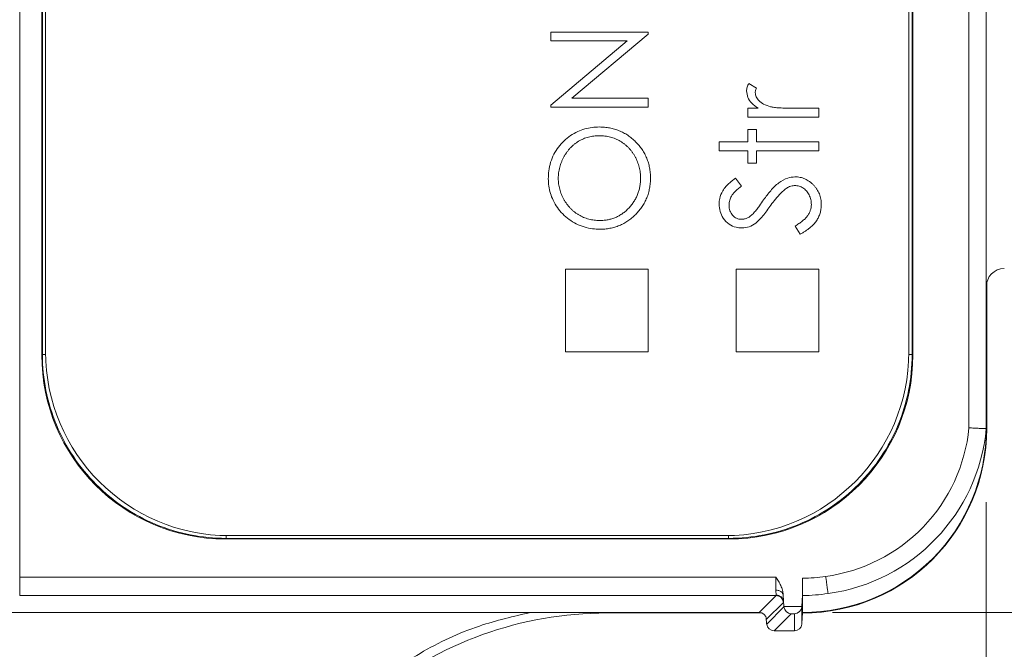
# Model space of a CAD drawing. Header units: millimetres. Extents: x 0 to 420, y 0 to 297.
# Tile 21 of 92: x 127.18 to 140.58, y 60.43 to 69. Entities that reach past the tile are written whole.
import ezdxf

# ---------------------------------------------------------------- set-up
doc = ezdxf.new("R2010")
doc.units = ezdxf.units.MM
doc.styles.add('SLDTEXTSTYLE0', font='TXT', dxfattribs={"width": 0.75})
doc.dimstyles.new('SLDDIMSTYLE0', dxfattribs={"dimtxt": 3.5, "dimasz": 3.302, "dimexe": 0, "dimexo": 0.0625, "dimgap": 0.875, "dimtad": 2, "dimdec": 6, "dimlfac": 2, "dimrnd": 1e-09, "dimzin": 12, "dimdsep": 46, "dimtxsty": 'SLDTEXTSTYLE0', "dimsah": 1, "dimcen": 0.09, "dimadec": 0, "dimazin": 3, "dimtfac": 1, "dimtofl": 0, "dimtmove": 0, "dimatfit": 3, "dimfxl": 1, "dimfrac": 2, "dimtolj": 1, "dimtzin": 12, "dimarcsym": 0})
doc.dimstyles.new('SLDDIMSTYLE4', dxfattribs={"dimtxt": 3.5, "dimasz": 3.302, "dimexe": 0, "dimexo": 0.0625, "dimgap": 0.875, "dimtad": 2, "dimlfac": 2, "dimrnd": 1e-09, "dimzin": 4, "dimdsep": 46, "dimtxsty": 'SLDTEXTSTYLE0', "dimsah": 1, "dimcen": 0.09, "dimadec": 0, "dimazin": 1, "dimtfac": 1, "dimtofl": 0, "dimtmove": 0, "dimatfit": 3, "dimfxl": 1, "dimfrac": 2, "dimtolj": 1, "dimtzin": 12, "dimarcsym": 0})
doc.dimstyles.new('SLDDIMSTYLE6', dxfattribs={"dimtxt": 0.18, "dimasz": 3.302, "dimexe": 0, "dimexo": 0.0625, "dimgap": 0, "dimtad": 0, "dimtih": 1, "dimtoh": 1, "dimdec": 0, "dimrnd": 1e-09, "dimzin": 0, "dimdsep": 46, "dimtxsty": 'Standard', "dimsah": 1, "dimcen": 0.09, "dimadec": 0, "dimazin": 0, "dimtfac": 3.302, "dimtdec": 0, "dimtofl": 0, "dimtmove": 0, "dimatfit": 3, "dimfxl": 1, "dimfrac": 2, "dimtolj": 1, "dimtzin": 0, "dimarcsym": 0})

# ---------------------------------------------------------------- blocks, each defined once
blk = doc.blocks.new('_D_9')
at = {"color": 7, "linetype": 'Continuous', "lineweight": 0}
for p, q in [((138.246, 93.932), (175.087, 93.932)), ((174.087, 93.932), (174.087, 60.936)), ((138.246, 60.936), (175.087, 60.936))]:
    blk.add_line(p, q, dxfattribs=at)
for points in [[(174.087, 93.932), (173.579, 90.63), (174.595, 90.63)], [(174.087, 60.936), (174.595, 64.238), (173.579, 64.238)]]:
    blk.add_solid(points, dxfattribs=at)
at = {"color": 7, "linetype": 'Continuous', "lineweight": 0, "insert": (169.575, 74.848), "char_height": 3.5, "attachment_point": 1, "rotation": 90, "style": 'SLDTEXTSTYLE0'}
blk.add_mtext('66', dxfattribs=at)
blk = doc.blocks.new('_D_12')
at = {"color": 7, "linetype": 'Continuous', "lineweight": 0}
for p, q in [((123.695, 97.54), (184.472, 97.54)), ((183.472, 97.54), (183.472, 57.329)), ((123.695, 57.329), (184.472, 57.329))]:
    blk.add_line(p, q, dxfattribs=at)
for points in [[(183.472, 97.54), (182.964, 94.238), (183.98, 94.238)], [(183.472, 57.329), (183.98, 60.631), (182.964, 60.631)]]:
    blk.add_solid(points, dxfattribs=at)
at = {"color": 7, "linetype": 'Continuous', "lineweight": 0, "insert": (178.96, 74.848), "char_height": 3.5, "attachment_point": 1, "rotation": 90, "style": 'SLDTEXTSTYLE0'}
blk.add_mtext('80', dxfattribs=at)
blk = doc.blocks.new('_D_13')
at = {"color": 7, "linetype": 'Continuous', "lineweight": 0}
for p, q in [((140.337, 62.434), (140.337, 34.681)), ((120.195, 53.829), (120.195, 34.681)), ((120.195, 35.681), (140.337, 35.681)), ((140.337, 35.681), (157.261, 35.681))]:
    blk.add_line(p, q, dxfattribs=at)
for points in [[(120.195, 35.681), (123.497, 35.173), (123.497, 36.189)], [(140.337, 35.681), (137.035, 36.189), (137.035, 35.173)]]:
    blk.add_solid(points, dxfattribs=at)
at = {"color": 7, "linetype": 'Continuous', "lineweight": 0, "insert": (145.623, 40.193), "char_height": 3.5, "attachment_point": 1, "style": 'SLDTEXTSTYLE0'}
blk.add_mtext('40.30', dxfattribs=at)

msp = doc.modelspace()

# ---------------------------------------------------------------- linework, layer by layer
at = {"color": 7, "linetype": 'Continuous', "lineweight": 15}
for p, q in [((127.1800889, 61.41541435), (127.1800889, 93.4527768)), ((140.10210767, 91.43409414), (140.10210767, 63.44547032)), ((140.33709898, 91.43409414), (140.33709898, 63.434097)), ((127.48063042, 90.43447955), (127.48063042, 64.43371533)), ((127.48942211, 90.42567296), (127.48942211, 64.44251819)), ((127.53273978, 90.37972523), (127.53273978, 64.47972639)), ((139.28273752, 64.47972639), (139.28273752, 90.37972523)), ((139.32830527, 64.44251819), (139.32830527, 90.42567296)), ((139.33711186, 64.43371533), (139.33711186, 90.43447955)), ((135.73272958, 68.82650687), (134.40981939, 68.82650687)), ((134.40981939, 68.82650687), (134.40981939, 68.70778186)), ((134.69391003, 67.92760177), (135.73272958, 68.79947616)), ((135.73272958, 68.79947616), (135.73272958, 68.82650687)), ((135.45103803, 68.70778186), (134.40981939, 67.83378778)), ((134.40981939, 68.70778186), (135.45103803, 68.70778186)), ((137.2099711, 68.06593297), (137.10715308, 68.13112555)), ((134.40981939, 67.83378778), (134.40981939, 67.80887677)), ((135.73272958, 67.92760177), (134.69391003, 67.92760177)), ((135.73272958, 67.80887677), (135.73272958, 67.92760177)), ((134.40981939, 67.80887677), (135.73272958, 67.80887677)), ((137.23329141, 67.79191552), (137.09098532, 67.79191552)), ((137.09098532, 67.79191552), (137.09098532, 67.67319424)), ((138.05772796, 67.79191552), (137.73283794, 67.79191552)), ((138.05772796, 67.67319424), (138.05772796, 67.79191552)), ((137.09098532, 67.67319424), (138.05772796, 67.67319424)), ((137.09098532, 67.50358923), (137.09098532, 67.33398421)), ((137.20971778, 67.50358923), (137.09098532, 67.50358923)), ((137.20971778, 67.33398421), (137.20971778, 67.50358923)), ((136.70090273, 67.33398421), (136.70090273, 67.21525921)), ((137.09098532, 67.33398421), (136.70090273, 67.33398421)), ((138.05772796, 67.33398421), (137.20971778, 67.33398421)), ((138.05772796, 67.21525921), (138.05772796, 67.33398421)), ((136.70090273, 67.21525921), (137.09098532, 67.21525921)), ((137.09098532, 67.21525921), (137.09098532, 67.04565419)), ((137.20971778, 67.04565419), (137.20971778, 67.21525921)), ((137.20971778, 67.21525921), (138.05772796, 67.21525921)), ((137.09098532, 67.04565419), (137.20971778, 67.04565419)), ((137.00618281, 66.73480107), (136.92482247, 66.84213041)), ((137.73549035, 66.19074104), (137.80253067, 66.07890783)), ((135.73272958, 65.6047268), (134.60773661, 65.6047268)), ((134.60773661, 65.6047268), (134.60773661, 64.47972639)), ((135.73272958, 64.47972639), (135.73272958, 65.6047268)), ((138.05772796, 65.6047268), (136.93273499, 65.6047268)), ((136.93273499, 65.6047268), (136.93273499, 64.47972639)), ((138.05772796, 64.47972639), (138.05772796, 65.6047268)), ((140.34361079, 63.43409328), (140.34361079, 65.42007906)), ((134.60773661, 64.47972639), (135.73272958, 64.47972639)), ((136.93273499, 64.47972639), (138.05772796, 64.47972639)), ((127.48063042, 64.43371533), (127.48942211, 64.44251819)), ((139.33711186, 64.43371533), (139.32830527, 64.44251819)), ((129.98024061, 61.93409769), (129.98904719, 61.94290055)), ((129.98024061, 61.93409769), (136.83748677, 61.93409769)), ((129.98904719, 61.94290055), (136.82868018, 61.94290055)), ((130.0327374, 61.97972505), (136.7827399, 61.97972505)), ((136.83748677, 61.93409769), (136.82868018, 61.94290055)), ((137.47448161, 61.41541435), (127.1800889, 61.41541435)), ((127.1800889, 61.41541435), (127.1800889, 61.16545109)), ((137.83710137, 61.40067337), (137.83710137, 61.16977615)), ((127.1800889, 61.16545109), (137.47522667, 61.16545109)), ((137.47522667, 61.16545109), (137.24564448, 60.93587263)), ((137.57275477, 61.16977988), (137.58336439, 61.01801155)), ((137.82649174, 61.01801155), (137.83710137, 61.16977615)), ((137.83710137, 61.16977615), (137.83710137, 61.16582362)), ((137.83710137, 61.16571186), (137.83710137, 60.93409566)), ((137.57496014, 61.07244177), (137.34539285, 60.8428633)), ((137.58372202, 61.01274772), (137.34808996, 60.77711193)), ((137.82649174, 61.01801155), (137.58336439, 61.01801155)), ((137.82613411, 60.77714173), (137.82613411, 61.01277752)), ((137.24564448, 60.93587263), (118.32492485, 60.93587263)), ((135.17049387, 60.92758758), (137.28547528, 60.92758758)), ((137.34747901, 60.78585891), (137.34214439, 60.86201875)), ((137.68175676, 60.91802476), (137.44961157, 60.68587212)), ((137.68175676, 60.91802476), (137.72637084, 60.91802476)), ((137.72637084, 60.91802476), (137.72637084, 60.68587212)), ((137.83710137, 60.93409566), (137.82674506, 60.78585891)), ((137.83665433, 60.92758758), (137.83710137, 60.92758758)), ((137.82674506, 60.78585891), (137.82613411, 60.77714173)), ((137.44961157, 60.68587212), (137.72637084, 60.68587212))]:
    msp.add_line(p, q, dxfattribs=at)
at = {"color": 8, "linetype": 'Continuous', "lineweight": 15}
for p, q in [((127.48942211, 64.44251819), (127.533008, 64.44251819)), ((139.32830527, 64.44251819), (139.2824544, 64.44251819)), ((140.33709898, 63.43409328), (140.34361079, 63.43409328)), ((129.98904719, 61.94290055), (129.98904719, 61.98010875)), ((136.82868018, 61.94290055), (136.82868018, 61.98014973)), ((135.17049387, 60.93587263), (135.17049387, 60.92758758)), ((137.83710137, 60.93408821), (137.83710137, 60.92758758))]:
    msp.add_line(p, q, dxfattribs=at)
at = {"color": 7, "linetype": 'Continuous', "lineweight": 15}
for centre, radius, start, end in [((140.5871063, 65.36342276), 0.25, 91, 180), ((130.03273491, 64.4797257), 2.5, 180, 270), ((136.78273491, 64.4797257), 2.5, 270, 0), ((137.8371031, 63.43409388), 2.50650757, 270, 0), ((137.8371063, 63.43409708), 2.5, 269.999939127, 0), ((137.84823429, 63.66971569), 2.5, 277.774982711, 354.591992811), ((137.47520626, 61.06545268), 0.09999842, 4.007785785, 89.988308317), ((137.47746965, 61.07523012), 0.09866268, 5.239416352, 90.869914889), ((137.8371063, 63.43409708), 2.26838697, 269.999932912, 278.810730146), ((135.17050103, 55.93409388), 4.99349243, 90, 129.564694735), ((137.24561157, 60.83584483), 0.1000278, 4.023478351, 89.981154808)]:
    msp.add_arc(centre, radius, start, end, dxfattribs=at)
for centre, major_axis, ratio, start_param, end_param in [((129.98100626, 64.4344779), (1.76830547, 1.76830547), 0.9996954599, 2.3563467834, 3.9268385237), ((136.83672548, 64.4344779), (-1.76830547, 1.76830547), 0.9996954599, 2.3563467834, 3.9268385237), ((137.58149501, 61.01801018), (-0.00699525, 0.09999992), 0.0185847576, 4.6584244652, 4.7110889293), ((137.68175661, 61.01801018), (-0.03840403, 0.09271553), 0.9756194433, 1.2394122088, 2.740090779), ((137.72637309, 61.01801018), (0.07132504, 0.07132504), 0.9826972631, 3.9357174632, 5.43670062), ((137.34934265, 60.78585782), (-0.00699525, 0.09999992), 0.0185847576, 1.5694962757, 1.6570673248), ((137.44960424, 60.78585782), (0.09434776, 0.03908012), 0.9756194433, 2.8276618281, 4.3283403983), ((137.72637309, 60.78585782), (-0.07132504, 0.07132504), 0.9826972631, 2.3474678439, 3.8484510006)]:
    msp.add_ellipse(centre, major_axis=major_axis, ratio=ratio, start_param=start_param, end_param=end_param, dxfattribs=at)
for points, knots in [([(137.10715357, 68.13112591), (137.10206183, 68.12223075), (137.09229485, 68.105168), (137.08190881, 68.07869324), (137.07540353, 68.05299744), (137.07447764, 68.03602288), (137.07402765, 68.02777304)], [0, 0, 0, 0, 0.2796764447, 0.5364768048, 0.7747224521, 1, 1, 1, 1]), ([(137.0740278, 68.02777482), (137.07792499, 67.9975563), (137.08572554, 67.93707135), (137.14520245, 67.85368214), (137.20160994, 67.81413008), (137.23329141, 67.79191552)], [0, 0, 0, 0, 0.3044215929, 0.6093258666, 1, 1, 1, 1]), ([(137.19274535, 68.00524799), (137.19325363, 68.01202676), (137.19429863, 68.02596383), (137.20122025, 68.04615235), (137.2070409, 68.05930948), (137.2099711, 68.06593297)], [0, 0, 0, 0, 0.3198460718, 0.6576005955, 1, 1, 1, 1]), ([(137.40104869, 67.81311615), (137.36881708, 67.8229527), (137.31060992, 67.84071656), (137.24421687, 67.88907222), (137.20177353, 67.94441677), (137.19572362, 67.98518067), (137.19274535, 68.00524799)], [0, 0, 0, 0, 0.3311971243, 0.5981099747, 0.8021569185, 1, 1, 1, 1]), ([(137.73283591, 67.79191651), (137.71287119, 67.79193293), (137.67470529, 67.79196433), (137.62011292, 67.79313724), (137.57080368, 67.79453956), (137.52672695, 67.79702591), (137.48781559, 67.79970826), (137.45416677, 67.8035143), (137.42568682, 67.80736646), (137.408711, 67.81132836), (137.40104671, 67.81311709)], [0, 0, 0, 0, 0.1798232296, 0.3437621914, 0.4918338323, 0.6241090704, 0.741399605, 0.8430618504, 0.9291451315, 1, 1, 1, 1]), ([(135.07074549, 67.53750799), (135.03738287, 67.5363414), (134.93662103, 67.53281806), (134.76369895, 67.48390171), (134.58147301, 67.35627377), (134.43904796, 67.17097513), (134.38111971, 66.98426808), (134.37715015, 66.86962957), (134.37590435, 66.83365164)], [0, 0, 0, 0, 0.0909808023, 0.2747803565, 0.4804970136, 0.6873654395, 0.9018833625, 1, 1, 1, 1]), ([(134.51158107, 66.83948011), (134.51173457, 66.85221089), (134.51204012, 66.87755163), (134.51604606, 66.91523142), (134.5218019, 66.95250131), (134.52989362, 66.98930976), (134.54097474, 67.02540804), (134.55396658, 67.06109999), (134.5692561, 67.09629485), (134.58710195, 67.13059391), (134.6064262, 67.16382831), (134.62784735, 67.19521684), (134.65049663, 67.22491983), (134.67492065, 67.25257669), (134.70112752, 67.27806212), (134.72855829, 67.30201271), (134.75789015, 67.32374417), (134.78857227, 67.34363169), (134.8205469, 67.36132409), (134.85347928, 67.37673996), (134.88728802, 67.38981315), (134.92209907, 67.40041544), (134.95787974, 67.40864122), (134.99463914, 67.414349), (135.03223296, 67.41833381), (135.05766231, 67.41863455), (135.07048156, 67.41878617)], [0, 0, 0, 0, 0.0426193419, 0.0848342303, 0.1267620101, 0.1688959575, 0.2109206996, 0.2531324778, 0.2960597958, 0.3393283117, 0.3825593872, 0.4247369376, 0.4665141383, 0.5075941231, 0.5481810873, 0.5888714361, 0.6294627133, 0.6703301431, 0.711250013, 0.7517506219, 0.7920236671, 0.8325469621, 0.8735266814, 0.9148700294, 0.9570849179, 1, 1, 1, 1]), ([(135.07048156, 67.41878617), (135.08338911, 67.41863468), (135.10899468, 67.41833416), (135.14685253, 67.4143471), (135.18387835, 67.40864725), (135.21999807, 67.40037506), (135.25526007, 67.38981875), (135.28959735, 67.37674224), (135.32305946, 67.36132872), (135.355564, 67.3436382), (135.38666592, 67.32380743), (135.41635242, 67.3022703), (135.44414132, 67.27868119), (135.47020801, 67.25311953), (135.49451861, 67.22575819), (135.5175633, 67.19685209), (135.53836641, 67.1656783), (135.55773397, 67.13302258), (135.57472322, 67.09890651), (135.59009975, 67.06420894), (135.60242469, 67.02849215), (135.61279908, 66.99213659), (135.62108835, 66.95499049), (135.62684563, 66.91709603), (135.63043591, 66.87850635), (135.63079237, 66.85256168), (135.63097209, 66.83948011)], [0, 0, 0, 0, 0.04304401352, 0.08538923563, 0.12686404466, 0.16797285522, 0.20890380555, 0.24957184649, 0.29045077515, 0.33172931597, 0.37293520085, 0.41343202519, 0.45399742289, 0.49442770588, 0.53512883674, 0.57604705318, 0.61765254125, 0.6600592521, 0.70263051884, 0.74473404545, 0.78658410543, 0.82856367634, 0.87082266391, 0.9134622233, 0.95636678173, 1, 1, 1, 1]), ([(135.76665586, 66.84425024), (135.76607595, 66.86804784), (135.76493502, 66.91486813), (135.75499915, 66.9835262), (135.73959562, 67.04951416), (135.71700326, 67.11252281), (135.68873681, 67.17311606), (135.65331132, 67.23049032), (135.61214258, 67.28538391), (135.56489651, 67.33656228), (135.51337357, 67.38350951), (135.45839826, 67.42476229), (135.40057283, 67.45978374), (135.33987834, 67.48821718), (135.27647447, 67.51036517), (135.21029436, 67.52587769), (135.14144847, 67.53576886), (135.09454298, 67.53692362), (135.07074657, 67.53750946)], [0, 0, 0, 0, 0.0652265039, 0.1283290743, 0.1898448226, 0.2507542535, 0.3115445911, 0.3728644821, 0.4353132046, 0.4994332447, 0.5635688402, 0.6262112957, 0.6876124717, 0.7486220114, 0.8096796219, 0.8714310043, 0.9347734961, 1, 1, 1, 1]), ([(134.37590435, 66.83365164), (134.37728948, 66.80024164), (134.38147237, 66.69934889), (134.43515336, 66.5279369), (134.5621944, 66.34477144), (134.75218144, 66.20965379), (134.93394793, 66.15228729), (135.04440312, 66.1480143), (135.07710829, 66.14674909)], [0, 0, 0, 0, 0.0920513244, 0.277979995, 0.4860697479, 0.695587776, 0.909865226, 1, 1, 1, 1]), ([(135.07657673, 66.2654742), (135.06358001, 66.26561947), (135.03788449, 66.26590667), (134.99986193, 66.26996325), (134.96269333, 66.27549452), (134.92656543, 66.2842257), (134.89120419, 66.29475701), (134.8566656, 66.3076702), (134.82332437, 66.32345651), (134.79090853, 66.34120923), (134.75975936, 66.36104753), (134.72991743, 66.38269407), (134.70219195, 66.40672757), (134.67579047, 66.43218471), (134.65111322, 66.45956654), (134.62803454, 66.48879266), (134.60650057, 66.51979151), (134.5870163, 66.55264334), (134.56941293, 66.58653036), (134.55383234, 66.62115413), (134.54104128, 66.65640035), (134.52992725, 66.69194761), (134.52176995, 66.72812725), (134.51605121, 66.76478789), (134.51203872, 66.80193711), (134.51173411, 66.82692577), (134.51158107, 66.83948011)], [0, 0, 0, 0, 0.0435018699, 0.0860066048, 0.1279298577, 0.1692602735, 0.210345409, 0.2514433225, 0.2926008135, 0.3337753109, 0.3751364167, 0.4161991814, 0.4571092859, 0.4979037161, 0.5389558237, 0.5804436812, 0.6225398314, 0.6652571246, 0.7082582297, 0.7503689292, 0.7922984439, 0.8337525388, 0.8750162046, 0.9163550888, 0.9579766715, 1, 1, 1, 1]), ([(135.63097209, 66.83948011), (135.6305786, 66.82001758), (135.62980271, 66.78164141), (135.62172329, 66.72534168), (135.60944714, 66.67103499), (135.59153495, 66.61908309), (135.56893006, 66.56915123), (135.54118273, 66.52150596), (135.50838823, 66.47602306), (135.47102687, 66.43318977), (135.43009383, 66.39400743), (135.38643574, 66.35951366), (135.34035738, 66.33039933), (135.2918463, 66.30683229), (135.24133284, 66.28798739), (135.1883828, 66.27520349), (135.13328591, 66.26690405), (135.09568804, 66.26595607), (135.07657673, 66.2654742)], [0, 0, 0, 0, 0.06568311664, 0.12951381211, 0.19167264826, 0.25346317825, 0.31473958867, 0.37649554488, 0.43933214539, 0.50382027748, 0.56817303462, 0.63041699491, 0.69141393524, 0.75185026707, 0.8122534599, 0.87310067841, 0.9354960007, 1, 1, 1, 1]), ([(135.07710674, 66.14675091), (135.10055135, 66.14733295), (135.14675626, 66.14848005), (135.21461792, 66.15843442), (135.27998832, 66.17381987), (135.34249479, 66.19637161), (135.40255427, 66.22485716), (135.45987642, 66.25971606), (135.51462032, 66.30082451), (135.56571195, 66.34797674), (135.61264396, 66.39951067), (135.65399726, 66.45451344), (135.68884832, 66.51252904), (135.71742983, 66.57332459), (135.739545, 66.63701901), (135.75501984, 66.7036478), (135.76491579, 66.77302043), (135.76607022, 66.82027736), (135.76665586, 66.84425024)], [0, 0, 0, 0, 0.06436451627, 0.12685031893, 0.18799563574, 0.24854834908, 0.30900035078, 0.37029520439, 0.43250717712, 0.49673297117, 0.56097434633, 0.62372011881, 0.6854304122, 0.7465405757, 0.80792804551, 0.87025347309, 0.93418112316, 1, 1, 1, 1]), ([(136.92482247, 66.84213041), (136.89820466, 66.82204698), (136.83250041, 66.77247243), (136.74921945, 66.68297013), (136.70581635, 66.57697233), (136.70228923, 66.51430429), (136.70090273, 66.48966951)], [0, 0, 0, 0, 0.230213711, 0.5682667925, 0.8302858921, 1, 1, 1, 1]), ([(137.7336277, 66.85909165), (137.70000114, 66.85559002), (137.62041034, 66.84730198), (137.50438014, 66.77944344), (137.39973308, 66.6724856), (137.33799576, 66.58949704), (137.30670943, 66.54744132)], [0, 0, 0, 0, 0.1835682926, 0.4344883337, 0.7134183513, 1, 1, 1, 1]), ([(138.09165586, 66.48119018), (138.09138148, 66.49410413), (138.09084182, 66.51950432), (138.08564249, 66.55687464), (138.07717096, 66.59270972), (138.06547883, 66.62706864), (138.05052955, 66.65993984), (138.03220968, 66.69133086), (138.01023828, 66.72107143), (137.98553897, 66.74921021), (137.95863331, 66.77492535), (137.92998029, 66.79734224), (137.90034397, 66.81668187), (137.86906842, 66.83192306), (137.83697404, 66.84441035), (137.80347368, 66.85269546), (137.76898144, 66.85835033), (137.74549121, 66.85884227), (137.73363093, 66.85909065)], [0, 0, 0, 0, 0.0669797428, 0.1317410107, 0.1953367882, 0.2578126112, 0.3197615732, 0.382418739, 0.4460458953, 0.5113306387, 0.5764994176, 0.6388540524, 0.6998855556, 0.7597438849, 0.8190804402, 0.8782254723, 0.9385157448, 1, 1, 1, 1]), ([(136.83658107, 66.47642005), (136.83699991, 66.48731337), (136.83782725, 66.50883141), (136.84408467, 66.54042504), (136.85449757, 66.57065729), (136.86680315, 66.59474107), (136.87921724, 66.61391085), (136.89084968, 66.62911848), (136.9046684, 66.64503772), (136.92080878, 66.66143948), (136.93867388, 66.67903442), (136.95924201, 66.69689328), (136.98175855, 66.71584104), (136.99783677, 66.72832145), (137.00618577, 66.73480221)], [0, 0, 0, 0, 0.1014549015, 0.2004081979, 0.2988019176, 0.3985598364, 0.451526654, 0.511449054, 0.5768011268, 0.647816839, 0.7258159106, 0.8103708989, 0.901530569, 1, 1, 1, 1]), ([(137.3909755, 66.45442454), (137.41060046, 66.48135644), (137.45161821, 66.53764626), (137.51905392, 66.62047491), (137.57418693, 66.66868502), (137.60191634, 66.69293253)], [0, 0, 0, 0, 0.3131733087, 0.6545572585, 1, 1, 1, 1]), ([(137.60191634, 66.69293253), (137.61576752, 66.70228463), (137.64862727, 66.72447101), (137.69459691, 66.7386543), (137.72462841, 66.74003731), (137.73177996, 66.74036665)], [0, 0, 0, 0, 0.3569780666, 0.8468741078, 1, 1, 1, 1]), ([(137.73177588, 66.74036736), (137.74142957, 66.73991782), (137.76055912, 66.73902703), (137.78897104, 66.73311356), (137.81625184, 66.72245763), (137.84283004, 66.70859345), (137.86754313, 66.69052274), (137.88969488, 66.6684315), (137.90948049, 66.64287778), (137.92586141, 66.61373748), (137.93940086, 66.58251338), (137.94885485, 66.54963633), (137.95500861, 66.51578393), (137.95564905, 66.49278908), (137.95597209, 66.48119018)], [0, 0, 0, 0, 0.0760326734, 0.1506648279, 0.2272840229, 0.3060184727, 0.3861662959, 0.4673341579, 0.5516574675, 0.6398438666, 0.7299117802, 0.8190696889, 0.9087363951, 1, 1, 1, 1]), ([(136.70090273, 66.48966951), (136.70346308, 66.45603712), (136.70859814, 66.38858402), (136.75486876, 66.29084056), (136.82982241, 66.21252683), (136.92244151, 66.16977186), (136.98306724, 66.16555679), (137.00962498, 66.16371034)], [0, 0, 0, 0, 0.2014552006, 0.40403836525, 0.63627296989, 0.84066549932, 1, 1, 1, 1]), ([(137.30670943, 66.54744132), (137.28737831, 66.52028509), (137.25632774, 66.47666546), (137.21311415, 66.41684357), (137.18770806, 66.38536828), (137.17499807, 66.36962203)], [0, 0, 0, 0, 0.4518427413, 0.7257715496, 1, 1, 1, 1]), ([(137.95597209, 66.48119018), (137.95531163, 66.46760869), (137.95398868, 66.4404043), (137.94309692, 66.40043036), (137.92563358, 66.36180722), (137.90097106, 66.32466504), (137.86964567, 66.28876133), (137.83133319, 66.25431526), (137.78625649, 66.22107174), (137.75289722, 66.20114337), (137.73548598, 66.19074213)], [0, 0, 0, 0, 0.1063891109, 0.21310260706, 0.32256745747, 0.43767770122, 0.56145309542, 0.6953539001, 0.84099570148, 1, 1, 1, 1]), ([(137.80253284, 66.07890903), (137.81513826, 66.08586915), (137.83965572, 66.09940655), (137.87449656, 66.12098208), (137.90662045, 66.14285874), (137.9358524, 66.16548936), (137.96246592, 66.18842775), (137.98603104, 66.21213789), (138.00718769, 66.23591995), (138.02535237, 66.26055424), (138.04096091, 66.28580969), (138.05461235, 66.31162208), (138.06600392, 66.33813607), (138.07525563, 66.36536449), (138.08288095, 66.39318894), (138.08768393, 66.42196789), (138.09107864, 66.45134023), (138.09146264, 66.47119825), (138.09165586, 66.48119018)], [0, 0, 0, 0, 0.0824622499, 0.1603885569, 0.2346272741, 0.3049617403, 0.3720245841, 0.4357061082, 0.4962957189, 0.5541779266, 0.6107585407, 0.6662057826, 0.7212801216, 0.7758407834, 0.8308220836, 0.8863039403, 0.9427917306, 1, 1, 1, 1]), ([(137.00406571, 66.28243467), (136.99268111, 66.28308652), (136.97032697, 66.28436645), (136.93828124, 66.29485535), (136.90926066, 66.31228212), (136.88404171, 66.33637318), (136.86275599, 66.36530823), (136.84756821, 66.39898361), (136.83792226, 66.43639956), (136.83703906, 66.46275374), (136.83658107, 66.47642005)], [0, 0, 0, 0, 0.1192258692, 0.2341049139, 0.3496436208, 0.4715863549, 0.5976291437, 0.7240970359, 0.8569269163, 1, 1, 1, 1]), ([(137.17499545, 66.36962209), (137.16733087, 66.36182388), (137.1528138, 66.3470537), (137.13049366, 66.32777188), (137.1089408, 66.31246189), (137.08796525, 66.3008031), (137.06720582, 66.29235811), (137.04629945, 66.2870289), (137.02534014, 66.28288069), (137.01115332, 66.28258326), (137.00406571, 66.28243467)], [0, 0, 0, 0, 0.1657440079, 0.3139270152, 0.446587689, 0.5658838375, 0.6770614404, 0.785254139, 0.8927147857, 1, 1, 1, 1]), ([(137.21102908, 66.2376499), (137.234967, 66.26118113), (137.28050572, 66.30594615), (137.33755431, 66.38097653), (137.37315758, 66.42992694), (137.3909755, 66.45442454)], [0, 0, 0, 0, 0.3563300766, 0.6778704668, 1, 1, 1, 1]), ([(137.00962498, 66.16371034), (137.0435084, 66.16695399), (137.11129959, 66.17344363), (137.17581388, 66.21108719), (137.20686795, 66.23451118), (137.21102908, 66.2376499)], [0, 0, 0, 0, 0.46391661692, 0.9281668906, 1, 1, 1, 1]), ([(129.98904837, 61.94290077), (129.6617637, 61.94291073), (129.33474357, 62.00797139), (128.73015901, 62.25839143), (128.45289129, 62.44365236), (127.99018072, 62.90636293), (127.80491979, 63.18363065), (127.55449975, 63.78821521), (127.48943909, 64.11523534), (127.48942913, 64.44252001)], [0, 0, 0, 0, 0.25, 0.25, 0.5, 0.5, 0.75, 0.75, 1, 1, 1, 1]), ([(139.32830261, 64.44252001), (139.32829264, 64.11523534), (139.26323199, 63.78821521), (139.01281195, 63.18363065), (138.82755101, 62.90636293), (138.36484045, 62.44365236), (138.08757273, 62.25839143), (137.48298817, 62.00797139), (137.15596803, 61.94291073), (136.82868337, 61.94290077)], [0, 0, 0, 0, 0.25, 0.25, 0.5, 0.5, 0.75, 0.75, 1, 1, 1, 1]), ([(138.15074836, 61.42500853), (138.65588876, 61.49308515), (139.12335706, 61.72958987), (139.831543, 62.46285497), (140.05164297, 62.93826752), (140.1021063, 63.44547035)], [0, 0, 0, 0, 0.5, 0.5, 1, 1, 1, 1]), ([(140.1021063, 63.44547035), (140.11369159, 63.4449035), (140.13650807, 63.44378714), (140.16947984, 63.44224225), (140.20008911, 63.44082646), (140.22790229, 63.43954655), (140.25262159, 63.43840077), (140.27407383, 63.43738955), (140.29219567, 63.43651279), (140.30702034, 63.43577041), (140.31865363, 63.43516271), (140.32728602, 63.43468851), (140.33307986, 63.43435184), (140.33649772, 63.43413856), (140.33690664, 63.43411069), (140.3371063, 63.43409708)], [0, 0, 0, 0, 0.094187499, 0.185496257, 0.2739264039, 0.359478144, 0.4421517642, 0.5219476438, 0.5988662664, 0.6729082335, 0.7440742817, 0.8123653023, 0.8777823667, 0.9403267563, 1, 1, 1, 1]), ([(137.47265988, 61.23739057), (137.4728518, 61.2458051), (137.47323223, 61.2624844), (137.47368307, 61.29101005), (137.47403957, 61.32101071), (137.47429128, 61.35214472), (137.47444997, 61.38372624), (137.47447002, 61.40492017), (137.47447995, 61.41541477)], [0, 0, 0, 0, 0.17442437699, 0.34574422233, 0.51396056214, 0.67907449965, 0.84108722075, 1, 1, 1, 1]), ([(137.47447995, 61.41541477), (137.48628146, 61.39673615), (137.50987515, 61.35939368), (137.54164573, 61.30109295), (137.5616996, 61.24919027), (137.5697876, 61.21099279), (137.57236966, 61.18886663), (137.57262497, 61.17770979), (137.57274963, 61.17226231)], [0, 0, 0, 0, 0.2494216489, 0.4986461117, 0.7488043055, 0.8740618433, 0.9385090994, 1, 1, 1, 1]), ([(138.18455718, 61.19247772), (138.1844548, 61.19318965), (138.18424626, 61.19463977), (138.18292587, 61.2038062), (138.18079474, 61.21854825), (138.17774723, 61.23957063), (138.17380691, 61.26668803), (138.16901184, 61.29962953), (138.16345544, 61.33776243), (138.15727916, 61.38013244), (138.15294612, 61.40990673), (138.15074836, 61.42500853)], [0, 0, 0, 0, 0.0968392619, 0.19724800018, 0.3012256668, 0.40877164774, 0.51988526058, 0.63456575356, 0.75281230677, 0.87462403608, 1, 1, 1, 1]), ([(137.47265988, 61.23739059), (137.4794943, 61.23716305), (137.49329463, 61.2367036), (137.51315261, 61.23222509), (137.53118253, 61.2251428), (137.54630981, 61.21575954), (137.55795384, 61.20496058), (137.56594862, 61.19358064), (137.57085414, 61.18236795), (137.57195953, 61.17497861), (137.57248482, 61.17146716)], [0, 0, 0, 0, 0.1359334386, 0.2744822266, 0.4123682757, 0.54637369, 0.6737498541, 0.7924860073, 0.9013883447, 1, 1, 1, 1]), ([(137.47597496, 61.17388023), (137.47593494, 61.176987), (137.47585445, 61.18323723), (137.47520072, 61.19758913), (137.47419047, 61.21526586), (137.47317208, 61.22998677), (137.47265988, 61.23739057)], [0, 0, 0, 0, 0.2456093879, 0.4941195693, 0.7455703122, 1, 1, 1, 1]), ([(137.57272496, 61.16976125), (137.57270754, 61.16972908), (137.5726775, 61.16967359), (137.57260756, 61.17020979), (137.57252429, 61.1710752), (137.57248654, 61.17146744)], [0, 0, 0, 0, 0.4301253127, 0.741708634, 1, 1, 1, 1]), ([(138.18455718, 61.19247772), (138.18466069, 61.19248124), (138.18488713, 61.19248895), (138.18589469, 61.19262455), (138.1864417, 61.19269818)], [0, 0, 0, 0, 0.4570932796, 1, 1, 1, 1]), ([(137.57496658, 61.07244266), (137.57518459, 61.07312105), (137.57562059, 61.07447779), (137.57568289, 61.08098668), (137.57571404, 61.084241)], [0, 0, 0, 0, 0.5000192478, 1, 1, 1, 1])]:
    msp.add_open_spline(points, degree=3, knots=knots, dxfattribs=at)
for points in [[(137.8371063, 61.40067431), (137.94213766, 61.40067431), (138.04697392, 61.40880813), (138.15074836, 61.42500853)], [(137.47522749, 61.16545285), (137.47547665, 61.16580702), (137.4757258, 61.16864394), (137.47597496, 61.17388023)], [(137.57248482, 61.17146716), (137.57459308, 61.12989843), (137.57571404, 61.09963171), (137.57571404, 61.084241)], [(137.8371063, 61.165822), (137.83710452, 61.16577202), (137.83710363, 61.16573471), (137.83710363, 61.1657101)], [(137.82612949, 61.01277659), (137.82625141, 61.01451952), (137.82637332, 61.01626485), (137.82649524, 61.01801018)], [(137.24558464, 60.93585782), (137.24560566, 60.93585782), (137.24562667, 60.93586289), (137.24564769, 60.93587305)]]:
    msp.add_open_spline(points, degree=3, dxfattribs=at)
at = {"color": 8, "linetype": 'Continuous', "lineweight": 15}
msp.add_open_spline([(131.91029861, 59.87995399), (132.14507339, 60.05413825), (132.6181673, 60.40513638), (133.37846783, 60.76027199), (133.90373014, 60.88142641), (134.13978055, 60.93587263)], degree=3, knots=[0, 0, 0, 0, 0.3516664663, 0.708641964, 1, 1, 1, 1], dxfattribs=at)

# ---------------------------------------------------------------- dimensions: what is measured, and where the dimension line sits
at = {"color": 7, "linetype": 'Continuous', "lineweight": 0}
for base, p1, p2, picture, middle in [((183.4721705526, 57.3286354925), (122.6950843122, 97.5395522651), (122.6950843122, 57.3286354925), '_D_12', (183.4721705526, 77.4340970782)), ((174.08678502, 60.93587305), (137.24564769, 93.93232111), (137.24564769, 60.93587305), '_D_9', (174.08678502, 77.43409708))]:
    dim = msp.add_linear_dim(base=base, p1=p1, p2=p2, angle=90, dimstyle='SLDDIMSTYLE0', dxfattribs=at)
    dim.commit()
    dim.dimension.update_dxf_attribs({"geometry": picture, "text_midpoint": middle, "dimtype": 160})
dim = msp.add_linear_dim(base=(140.3371063, 35.68105969), p1=(120.19508431, 54.82863549), p2=(140.3371063, 63.43409708), dimstyle='SLDDIMSTYLE4', dxfattribs=at)
dim.commit()
dim.dimension.update_dxf_attribs({"geometry": '_D_13', "text_midpoint": (151.44193244, 35.68105969), "dimtype": 160})

# ---------------------------------------------------------------- leaders
msp.add_leader([(121.20968981, 58.05875582), (135.86363636, 115.69629633)], dimstyle='SLDDIMSTYLE6', dxfattribs=at)

doc.saveas('drawing.dxf')
